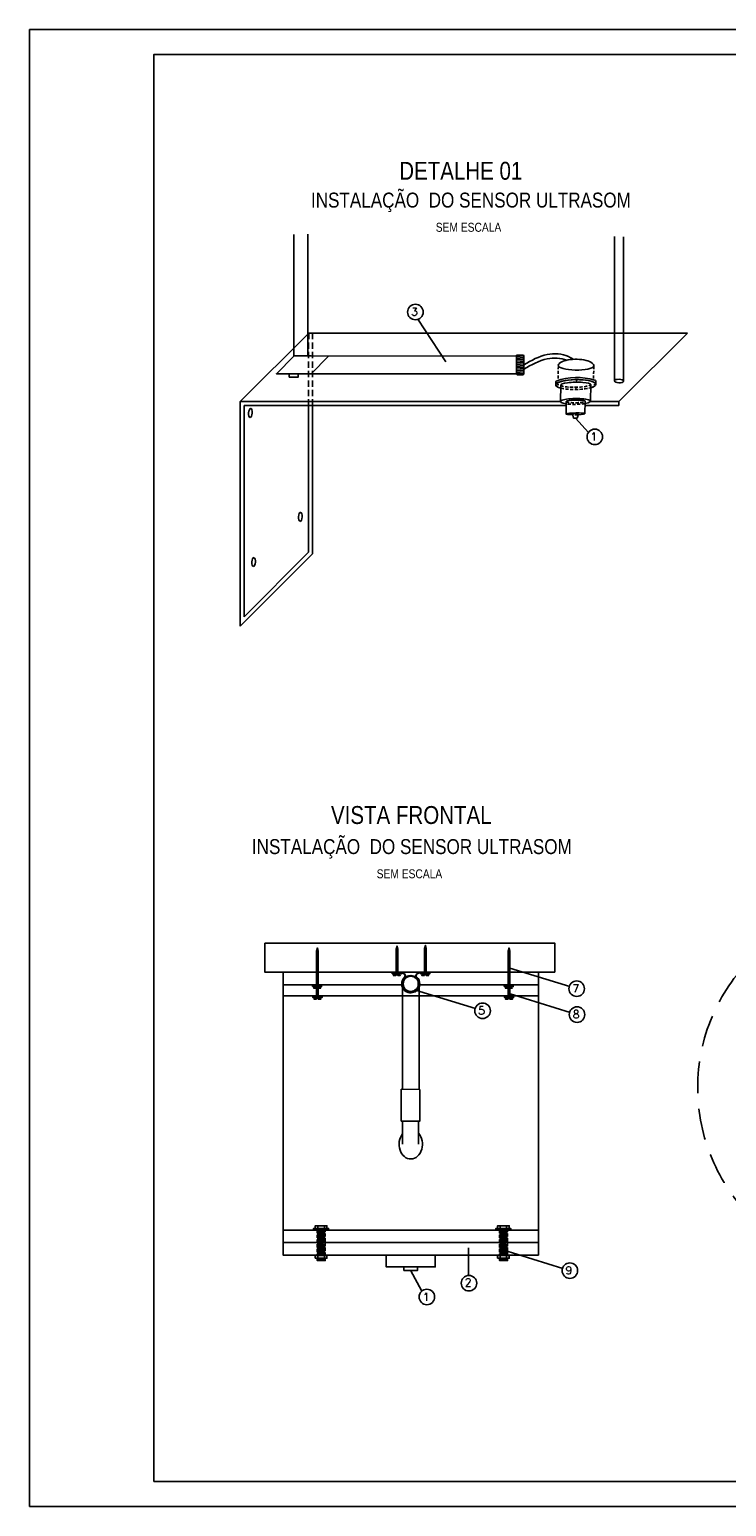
# Model space of a CAD drawing. Header units: millimetres. Extents: x 231 to 651, y 19 to 330.
# Tile 1 of 3: x 231 to 371, y 33 to 330. Entities that reach past the tile are written whole.
import ezdxf

# ---------------------------------------------------------------- set-up
doc = ezdxf.new("R2010")
doc.units = ezdxf.units.MM
for name, pattern in [('DASHED2', [9.525, 6.35, -3.175]), ('HIDDEN', [9.525, 6.35, -3.175]), ('JIS_02_1.2', [2.5, 1.25, -1.25])]:
    doc.linetypes.add(name, pattern=pattern)
for name, color, linetype in [('2', 2, 'Continuous'), ('ARQ-FORMATO', 1, 'Continuous'), ('bucha', 4, 'Continuous'), ('calha', 4, 'JIS_02_1.2'), ('DUTO', 8, 'Continuous'), ('EPTOS200', 8, 'Continuous'), ('M_EXT_02', 2, 'Continuous'), ('sensor', 8, 'Continuous'), ('TEXTO PROJ', 2, 'Continuous')]:
    doc.layers.add(name, color=color, linetype=linetype)
doc.styles.add('ARIAL', font='ARIALN.TTF')
doc.styles.add('ROMANS', font='ROMANS.SHX')
pattern_1 = [(3, (-305.76057, -163.69673), (-0.01329333, 0.25365181), [])]
pattern_2 = [(3, (-342.42526, -163.69673), (-0.01329333, 0.25365181), [])]
pattern_3 = [(45, (-382.97378, -163.69673), (-0.179605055, 0.179605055), [])]
pattern_4 = [(45, (-344.44498, -163.69673), (-0.179605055, 0.179605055), [])]

msp = doc.modelspace()

# ---------------------------------------------------------------- hatches: boundary and pattern name
h = msp.add_hatch()
h.set_pattern_fill('ANSI31', color=256, scale=0.08, style=0)
h.set_pattern_definition(pattern_3)
h.paths.add_polyline_path([(288.96, 145.11), (288.83, 145.76), (288.64, 145.15), (288.64, 140.89), (288.96, 140.89)])
h = msp.add_hatch()
h.set_pattern_fill('ANSI31', color=256, scale=0.08, style=0)
h.set_pattern_definition([(45, (-969.58612, -423.62496), (-0.179605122, 0.179605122), [])])
h.paths.add_polyline_path([(304.96, 145.51), (304.83, 146.16), (304.64, 145.55), (304.64, 141.97), (304.96, 141.97)])
h = msp.add_hatch()
h.set_pattern_fill('ANSI31', color=256, scale=0.08, style=0)
h.set_pattern_definition([(45, (-963.85603, -423.49048), (-0.179605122, 0.179605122), [])])
h.paths.add_polyline_path([(310.69, 145.65), (310.56, 146.29), (310.37, 145.68), (310.37, 142.1), (310.69, 142.1)])
h = msp.add_hatch()
h.set_pattern_fill('ANSI31', color=256, scale=0.08, style=0)
h.set_pattern_definition(pattern_4)
h.paths.add_polyline_path([(327.49, 145.11), (327.36, 145.76), (327.16, 145.15), (327.16, 140.89), (327.49, 140.89)])
h = msp.add_hatch()
h.set_pattern_fill('ANSI31', color=256, scale=0.08, style=0)
h.set_pattern_definition(pattern_3)
h.paths.add_polyline_path([(288.96, 140.89), (288.64, 140.89), (288.64, 139.86), (288.96, 139.86)])
h = msp.add_hatch()
h.set_pattern_fill('ANSI31', color=256, scale=0.08, style=0)
h.set_pattern_definition(pattern_4)
h.paths.add_polyline_path([(327.49, 140.89), (327.16, 140.89), (327.16, 139.86), (327.49, 139.86)])
at = {"linetype": 'HIDDEN', "ltscale": 0.1}
h = msp.add_hatch(dxfattribs=at)
h.set_pattern_fill('ANSI31', color=256, scale=0.08, angle=318, style=0)
h.set_pattern_definition([(3, (-342.42526, -161.19256), (-0.01329333, 0.25365181), [])])
h.paths.add_polyline_path([(290.38, 88.92), (288.78, 88.92), (288.78, 86.41), (290.38, 86.41)])
h = msp.add_hatch(dxfattribs=at)
h.set_pattern_fill('ANSI31', color=256, scale=0.08, angle=318, style=0)
h.set_pattern_definition(pattern_2)
h.paths.add_polyline_path([(290.38, 86.41), (288.78, 86.41), (288.78, 83.91), (290.38, 83.91)])
h = msp.add_hatch(dxfattribs=at)
h.set_pattern_fill('ANSI31', color=256, scale=0.08, angle=318, style=0)
h.set_pattern_definition([(3, (-305.76057, -161.19256), (-0.01329333, 0.25365181), [])])
h.paths.add_polyline_path([(327.04, 88.92), (325.45, 88.92), (325.45, 86.41), (327.04, 86.41)])
h = msp.add_hatch(dxfattribs=at)
h.set_pattern_fill('ANSI31', color=256, scale=0.08, angle=318, style=0)
h.set_pattern_definition(pattern_1)
h.paths.add_polyline_path([(327.04, 86.41), (325.45, 86.41), (325.45, 83.91), (327.04, 83.91)])
h = msp.add_hatch()
h.set_pattern_fill('ANSI31', color=256, scale=0.08, angle=318, style=0)
h.set_pattern_definition(pattern_2)
h.paths.add_polyline_path([(290.38, 83.38), (288.78, 83.38), (288.78, 82.89), (290.38, 82.89)])
h = msp.add_hatch()
h.set_pattern_fill('ANSI31', color=256, scale=0.08, angle=318, style=0)
h.set_pattern_definition(pattern_1)
h.paths.add_polyline_path([(327.05, 83.38), (325.45, 83.38), (325.45, 82.89), (327.05, 82.89)])
at = {"layer": 'DUTO'}
h = msp.add_hatch(dxfattribs=at)
h.set_pattern_fill('ANSI31', color=256, scale=0.007146, style=0)
h.set_pattern_definition([(45, (300.826727, 134.98776), (-0.0160426, 0.0160426), [])])
h.paths.add_polyline_path([(309.26, 138.55, 1), (305.93, 138.55, 1)])
h.paths.add_polyline_path([(309.11, 138.55, 1), (306.07, 138.55, 1)], flags=16)
at = {"layer": 'sensor', "linetype": 'Continuous'}
for points in [[(337.15, 259.05, 1), (337.28, 259.05, 1)], [(340.88, 259.9, 1), (341, 259.9, 1)], [(344.53, 259.08, 1), (344.66, 259.08, 1)], [(340.74, 258.21, 1), (340.87, 258.21, 1)]]:
    msp.add_hatch(color=4, dxfattribs=at).paths.add_polyline_path(points)

# ---------------------------------------------------------------- linework, layer by layer
for points in [[(278.23, 146.76), (336.56, 146.76), (336.56, 140.9), (278.23, 140.9)], [(281.91, 140.9), (333.27, 140.9), (333.27, 84), (281.91, 84)], [(303.85, 140.53), (303.85, 140.76), (305.68, 140.76), (305.68, 140.53)], [(309.58, 140.55), (309.58, 140.77), (311.41, 140.77), (311.41, 140.55)], [(287.85, 138.01), (287.85, 138.34), (289.67, 138.34), (289.67, 138.01)], [(326.38, 138.01), (326.38, 138.34), (328.2, 138.34), (328.2, 138.01)], [(289.75, 135.78), (289.75, 136.11), (287.92, 136.11), (287.92, 135.78)], [(287.92, 135.78), (287.92, 136.11), (289.75, 136.11), (289.75, 135.78)], [(328.27, 135.78), (328.27, 136.11), (326.45, 136.11), (326.45, 135.78)], [(326.45, 135.78), (326.45, 136.11), (328.27, 136.11), (328.27, 135.78)], [(291.05, 89.04), (291.05, 89.38), (288.05, 89.38), (288.05, 89.04)], [(288.05, 89.04), (288.05, 89.38), (291.05, 89.38), (291.05, 89.04)], [(288.38, 89.38), (290.72, 89.38), (290.72, 89.91), (288.38, 89.91)], [(327.72, 89.04), (327.72, 89.38), (324.72, 89.38), (324.72, 89.04)], [(324.72, 89.04), (324.72, 89.38), (327.72, 89.38), (327.72, 89.04)], [(325.04, 89.38), (327.39, 89.38), (327.39, 89.91), (325.04, 89.91)], [(288.38, 83.38), (290.72, 83.38), (290.72, 83.91), (288.38, 83.91)], [(288.78, 83.38), (290.38, 83.38), (290.38, 82.89), (288.78, 82.89)], [(302.67, 84), (312.51, 84), (312.51, 81.64), (302.67, 81.64)], [(325.04, 83.38), (327.39, 83.38), (327.39, 83.91), (325.04, 83.91)], [(325.45, 83.38), (327.05, 83.38), (327.05, 82.89), (325.45, 82.89)], [(306.23, 81.64), (308.95, 81.64), (308.95, 80.92), (306.23, 80.92)]]:
    msp.add_lwpolyline(points, close=True)
for points in [[(288.64, 138.34), (288.64, 138.34), (288.64, 145.15), (288.83, 145.76), (288.96, 145.11), (288.96, 138.32)], [(304.64, 140.9), (304.64, 140.9), (304.64, 145.55), (304.83, 146.16), (304.96, 145.51), (304.96, 140.9)], [(310.37, 140.9), (310.37, 140.9), (310.37, 145.68), (310.56, 146.29), (310.69, 145.65), (310.69, 140.88)], [(327.16, 138.34), (327.16, 138.34), (327.16, 145.15), (327.36, 145.76), (327.49, 145.11), (327.49, 138.32)], [(288.64, 140.87), (288.96, 140.87)], [(288.96, 139.86), (288.64, 139.86)], [(303.82, 140.8), (303.82, 140.88)], [(303.85, 140.65), (305.68, 140.65)], [(305.1, 140.53), (305.49, 140.23), (304.97, 140.23), (304.97, 140.39), (304.62, 140.39), (304.62, 140.23), (304.06, 140.23), (304.47, 140.53)], [(304.96, 141.97), (304.64, 141.97)], [(309.58, 140.66), (311.41, 140.66)], [(310.83, 140.55), (311.22, 140.24), (310.7, 140.24), (310.7, 140.4), (310.35, 140.4), (310.35, 140.24), (309.79, 140.24), (310.2, 140.55)], [(310.69, 142.1), (310.37, 142.1)], [(311.44, 140.79), (311.44, 140.87)], [(327.49, 139.86), (327.16, 139.86)], [(327.17, 140.87), (327.49, 140.87)], [(305.94, 138.34), (281.91, 138.34)], [(287.85, 138.19), (289.67, 138.19)], [(289.1, 138.01), (289.49, 137.7), (288.97, 137.7), (288.97, 137.86), (288.61, 137.86), (288.61, 137.7), (288.06, 137.7), (288.47, 138.01)], [(288.64, 137.69), (288.64, 136.09)], [(288.96, 136.11), (288.96, 136.11), (288.96, 137.68)], [(333.27, 138.34), (309.24, 138.34)], [(326.38, 138.19), (328.2, 138.19)], [(327.63, 138.01), (328.02, 137.7), (327.49, 137.7), (327.49, 137.86), (327.14, 137.86), (327.14, 137.7), (326.59, 137.7), (326.99, 138.01)], [(327.17, 137.69), (327.17, 136.09)], [(327.49, 136.11), (327.49, 136.11), (327.49, 137.68)], [(333.27, 136.11), (281.91, 136.11)], [(287.92, 135.96), (289.75, 135.96)], [(288.5, 135.78), (288.11, 135.47), (288.63, 135.47), (288.63, 135.63), (288.98, 135.63), (288.98, 135.47), (289.53, 135.47), (289.13, 135.78)], [(326.45, 135.96), (328.27, 135.96)], [(327.02, 135.78), (326.64, 135.47), (327.16, 135.47), (327.16, 135.63), (327.51, 135.63), (327.51, 135.47), (328.06, 135.47), (327.66, 135.78)], [(288.05, 89.23), (291.05, 89.23)], [(288.89, 89.38), (288.89, 89.91)], [(290.21, 89.38), (290.21, 89.91)], [(324.72, 89.23), (327.72, 89.23)], [(325.56, 89.38), (325.56, 89.91)], [(326.87, 89.38), (326.87, 89.91)], [(333.27, 89.04), (281.91, 89.04)], [(333.27, 86.51), (281.91, 86.51)], [(288.89, 83.38), (288.89, 83.91)], [(290.21, 83.38), (290.21, 83.91)], [(325.56, 83.38), (325.56, 83.91)], [(326.87, 83.38), (326.87, 83.91)]]:
    msp.add_lwpolyline(points)
for points in [[(311.44, 140.87), (309.52, 140.87, 0.1899), (308.82, 140.55), (308.69, 140.39, 0.411739), (308.72, 139.88, -0.472363), (308.64, 137.16, -0.132737), (307.66, 136.83, -0.156593), (306.52, 137.16, -0.472363), (306.45, 139.88, 0.196138), (306.48, 140.39), (306.34, 140.55, 0.1899), (305.65, 140.87), (303.82, 140.88)], [(311.44, 140.79), (309.52, 140.79, 0.188573), (308.88, 140.5), (308.75, 140.34, 0.424196), (308.78, 139.94, -0.471646), (308.69, 137.1, -0.133285), (307.67, 136.75, -0.157142), (306.48, 137.1, -0.471626), (306.39, 139.94, 0.284118), (306.37, 140.39), (306.22, 140.56, 0.164209), (305.65, 140.79), (303.82, 140.8)]]:
    msp.add_lwpolyline(points, format="xyb")
at = {"linetype": 'HIDDEN', "ltscale": 0.1}
for points in [[(288.78, 89.04), (288.78, 83.91), (290.38, 83.91), (290.38, 89.04), (288.78, 89.04)], [(325.45, 89.04), (325.45, 83.91), (327.04, 83.91), (327.04, 89.04), (325.45, 89.04)]]:
    msp.add_lwpolyline(points, dxfattribs=at)
msp.add_ellipse((307.59, 106.29), major_axis=(0, -2.96), ratio=0.793282, start_param=3.920658, end_param=8.696771)
at = {"color": 3, "linetype": 'Continuous'}
msp.add_open_spline([(330.19, 264.17), (330.18, 264.16), (330.16, 264.16), (330.15, 264.15)], degree=3, dxfattribs=at)
at = {"layer": '2'}
msp.add_lwpolyline([(230.92, 33.46), (230.92, 330.46), (650.92, 330.46), (650.92, 33.46)], close=True, dxfattribs=at)
at = {"layer": 'ARQ-FORMATO'}
msp.add_lwpolyline([(255.92, 38.46), (255.92, 325.46), (645.92, 325.46), (645.92, 38.46)], close=True, dxfattribs=at)
at = {"layer": 'bucha'}
msp.add_lwpolyline([(328.99, 265), (330.13, 265, -0.342243), (330.34, 264.85), (330.34, 261.22, -0.414214), (330.14, 261.02), (329.04, 261.02, -0.414214), (328.84, 261.22), (328.84, 264.85, -0.345497)], format="xyb", close=True, dxfattribs=at)
for points in [[(328.84, 264.71), (330.34, 264.82)], [(328.84, 264.39), (330.34, 264.5)], [(328.84, 264.07), (330.34, 264.18)], [(328.84, 263.75), (330.34, 263.86)], [(328.84, 263.43), (330.34, 263.54)], [(328.84, 263.11), (330.34, 263.22)], [(328.84, 262.79), (330.34, 262.9)], [(328.84, 262.47), (330.34, 262.58)], [(328.84, 262.15), (330.34, 262.26)], [(328.84, 261.83), (330.34, 261.94)], [(328.84, 261.51), (330.34, 261.62)], [(328.84, 261.19), (330.34, 261.3)]]:
    msp.add_lwpolyline(points, dxfattribs=at)
msp.add_lwpolyline([(309.43, 117.33), (309.42, 110.94), (305.68, 110.94), (305.68, 117.34)], close=True, dxfattribs=at)
at = {"layer": 'calha', "color": 7, "linetype": 'HIDDEN', "ltscale": 0.2}
for p, q in [((287.06, 269.43), (287.05, 255.65)), ((287.85, 269.43), (287.84, 255.65))]:
    msp.add_line(p, q, dxfattribs=at)
at = {"layer": 'calha', "color": 7, "linetype": 'ByBlock'}
for p, q in [((287.05, 255.65), (287.04, 225.35)), ((287.84, 255.65), (287.83, 225.03)), ((274.07, 254.86), (274.07, 212.38))]:
    msp.add_line(p, q, dxfattribs=at)
for points in [[(348.57, 259.81), (348.57, 288.84)], [(350.38, 259.73), (350.38, 288.76)], [(273.28, 255.65), (287.06, 269.43)], [(363.23, 269.43), (287.06, 269.43)], [(349.45, 255.65), (363.23, 269.43)], [(273.28, 210.48), (273.28, 255.65)], [(337.72, 255.65), (273.28, 255.65)], [(349.45, 255.65), (343.71, 255.65)], [(349.45, 255.65), (349.45, 254.86)], [(338.87, 254.86), (274.07, 254.86)], [(349.45, 254.86), (342.65, 254.86)], [(273.28, 210.48), (287.83, 225.03)], [(274.07, 212.38), (287.04, 225.35)]]:
    msp.add_lwpolyline(points, dxfattribs=at)
for centre, major_axis in [((349.47, 259.77), (-0.906, 0.038)), ((275.34, 253.35), (-0.061, -0.905)), ((285.38, 232.46), (-0.061, -0.905)), ((275.99, 223.36), (-0.061, -0.905))]:
    msp.add_ellipse(centre, major_axis=major_axis, ratio=0.391596, dxfattribs=at)
at = {"layer": 'DUTO'}
for points in [[(284.07, 264.79), (284.07, 289.27)], [(286.87, 264.83), (286.87, 289.31)], [(287.57, 264.82), (328.84, 264.8)], [(287.57, 261.23), (328.84, 261.23)], [(305.92, 138.55), (305.92, 117.34)], [(309.26, 138.55), (309.26, 117.33)], [(305.94, 110.93), (305.94, 106.28)], [(309.16, 110.94), (309.16, 106.28)]]:
    msp.add_lwpolyline(points, dxfattribs=at)
for radius in [1.66, 1.66, 1.52]:
    msp.add_circle((307.59, 138.55), radius, dxfattribs=at)
for points, knots in [([(330.34, 263.04), (331.85, 263.91), (334.6, 265.49), (338.42, 265.27), (339.95, 264.34), (340.26, 264.14)], [0, 0, 0, 0, 5.138745, 9.416402, 10.520452, 10.520452, 10.520452, 10.520452]), ([(330.34, 262.17), (331.85, 263.03), (334.49, 264.55), (337.74, 264.43), (338.95, 263.96)], [0, 0, 0, 0, 5.138745, 9.032036, 9.032036, 9.032036, 9.032036])]:
    msp.add_open_spline(points, degree=3, knots=knots, dxfattribs=at)
at = {"layer": 'EPTOS200', "linetype": 'Continuous'}
for points in [[(284.07, 264.79), (284.07, 264.79), (284.07, 264.79), (284.07, 264.79), (280.57, 261.23), (287.57, 261.23)], [(287.57, 264.82), (287.57, 264.82), (284.07, 264.82)], [(291.06, 264.8), (291.06, 264.8), (291.06, 264.8), (291.06, 264.8), (287.56, 261.23), (287.56, 261.23)]]:
    msp.add_lwpolyline(points, dxfattribs=at)
msp.add_lwpolyline([(283.16, 261.23), (284.97, 261.23), (284.97, 260.56), (283.16, 260.56)], close=True, dxfattribs=at)
at = {"layer": 'M_EXT_02', "linetype": 'HIDDEN'}
msp.add_circle((402.01, 117.64), 36.71, dxfattribs=at)
at = {"layer": 'sensor', "color": 4, "linetype": 'Continuous'}
msp.add_line((340.09, 253.16), (340.35, 252.33), dxfattribs=at)
at = {"layer": 'sensor', "color": 4, "linetype": 'DASHED2', "ltscale": 0.1}
for points in [[(337.28, 262.8), (337.24, 260.02)], [(344.4, 262.79), (344.36, 260.01)]]:
    msp.add_lwpolyline(points, dxfattribs=at)
at = {"layer": 'sensor', "color": 4, "linetype": 'Continuous'}
for points in [[(336.76, 258.99), (336.77, 259.66)], [(337.77, 258.99), (337.71, 255.62)], [(343.78, 259.08), (343.72, 255.71)], [(344.8, 259.1), (344.82, 259.7)], [(338.84, 253.14), (338.88, 255.66)], [(342.67, 255.71), (342.62, 253.2)], [(341.31, 253.2), (341.04, 252.32), (340.35, 252.33)]]:
    msp.add_lwpolyline(points, dxfattribs=at)
for points in [[(336.82, 259.75, 0.273217), (336.77, 259.65, 1.837916)], [(344.82, 259.7, 0.233398), (344.6, 259.94, 2.190563)], [(341.31, 253.2, 0.07686), (340.09, 253.16, -6.123812)]]:
    msp.add_lwpolyline(points, format="xyb", dxfattribs=at)
at = {"layer": 'sensor', "color": 4, "linetype": 'DASHED2', "ltscale": 0.1}
msp.add_lwpolyline([(343.77, 258.4, -0.102177), (337.76, 258.33, -58.206135)], format="xyb", dxfattribs=at)
at = {"layer": 'sensor', "color": 4, "linetype": 'Continuous'}
for centre in [(337.21, 259.05), (340.94, 259.9), (344.6, 259.08), (340.81, 258.21)]:
    msp.add_circle(centre, 0.0624, dxfattribs=at)
msp.add_arc((340.99, 248.61), 11.89, 72.3176, 110.5159, dxfattribs=at)
at = {"layer": 'sensor', "color": 4, "linetype": 'Continuous', "extrusion": (0, 0, -1)}
for centre, major_axis, ratio, start_param, end_param in [((340.83, 262.85), (-3.56, 0.06), 0.248995, 3.222713, 6.283143), ((340.83, 262.85), (-3.57, 0.01), 0.365182, 0.036838, 3.233673), ((340.78, 259.04), (-4.02, -0.06), 0.252074, -0.717493, 3.878583), ((340.78, 259.04), (-4.02, -0.06), 0.252074, -0.717493, 3.769912), ((340.72, 255.67), (-3, -0.04), 0.196397, -0.906346, 4.012987), ((340.73, 253.17), (-1.89, -0.03), 0.095724, -1.258186, 4.447832)]:
    msp.add_ellipse(centre, major_axis=major_axis, ratio=ratio, start_param=start_param, end_param=end_param, dxfattribs=at)
at = {"layer": 'sensor', "color": 4, "linetype": 'Continuous'}
for centre, major_axis, ratio, start_param, end_param in [((340.77, 259.02), (-3.01, -0.06), 0.168762, 3.132757, 6.363155), ((340.77, 255.68), (-1.89, -0.03), 0.143691, 3.129242, 6.282783)]:
    msp.add_ellipse(centre, major_axis=major_axis, ratio=ratio, start_param=start_param, end_param=end_param, dxfattribs=at)
at = {"layer": 'sensor', "color": 4, "linetype": 'DASHED2', "ltscale": 0.1}
for centre, major_axis, ratio, start_param, end_param in [((340.77, 259.02), (-3.01, -0.06), 0.168762, 0.07997, 3.12875), ((340.77, 255.68), (-1.89, -0.03), 0.143691, -0.000206, 3.129242)]:
    msp.add_ellipse(centre, major_axis=major_axis, ratio=ratio, start_param=start_param, end_param=end_param, dxfattribs=at)
at = {"layer": 'sensor', "color": 4, "linetype": 'DASHED2', "ltscale": 0.1, "extrusion": (0, 0, -1)}
for centre, major_axis, ratio, start_param, end_param in [((340.72, 255.67), (-3, -0.04), 0.196397, 4.028508, 5.343816), ((340.73, 253.17), (-1.89, -0.03), 0.095724, 4.44395, 5.024999)]:
    msp.add_ellipse(centre, major_axis=major_axis, ratio=ratio, start_param=start_param, end_param=end_param, dxfattribs=at)
at = {"layer": 'TEXTO PROJ', "color": 2}
for p, q in [((314.62, 263.63), (309.03, 272.18)), ((343.34, 249.44), (340.7, 252.32)), ((327.49, 141.72), (339.56, 138)), ((308.56, 137.28), (320.63, 133.56)), ((327.56, 136.52), (339.63, 132.81)), ((319.23, 85.46), (319.2, 79.9)), ((326.12, 85.03), (338.2, 81.31))]:
    msp.add_line(p, q, dxfattribs=at)
msp.add_lwpolyline([(309.82, 76.78), (307.57, 80.97)], dxfattribs=at)
for centre in [(308.53, 273.65), (344.61, 248.54), (340.97, 137.57), (322.04, 133.13), (341.04, 132.37), (339.6, 80.88), (319.3, 78.35), (310.83, 75.59)]:
    msp.add_circle(centre, 1.56, dxfattribs=at)

# ---------------------------------------------------------------- texts
for s, height, style, p in [('DETALHE 01', 3.6, 'ARIAL', (305.28, 300.25)), ('INSTALAÇÃO  DO SENSOR ULTRASOM', 3, 'ARIAL', (287.52, 294.66)), ('SEM ESCALA', 1.8, 'ARIAL', (312.62, 289.79)), ('3', 1.6, 'ROMANS', (307.65, 272.91)), ('1', 1.6, 'ROMANS', (343.74, 247.8)), ('VISTA FRONTAL', 3.6, 'ARIAL', (291.55, 170.7)), ('INSTALAÇÃO  DO SENSOR ULTRASOM', 3, 'ARIAL', (275.64, 164.65)), ('SEM ESCALA', 1.8, 'ARIAL', (300.74, 159.78)), ('7', 1.6, 'ROMANS', (340.09, 136.83)), ('5', 1.6, 'ROMANS', (321.16, 132.39)), ('8', 1.6, 'ROMANS', (340.16, 131.63)), ('9', 1.6, 'ROMANS', (338.72, 80.14)), ('2', 1.6, 'ROMANS', (318.46, 77.71)), ('1', 1.6, 'ROMANS', (310.01, 74.79))]:
    msp.add_text(s, height=height, dxfattribs=dict(at, style=style)).set_placement(p)

doc.saveas('drawing.dxf')
